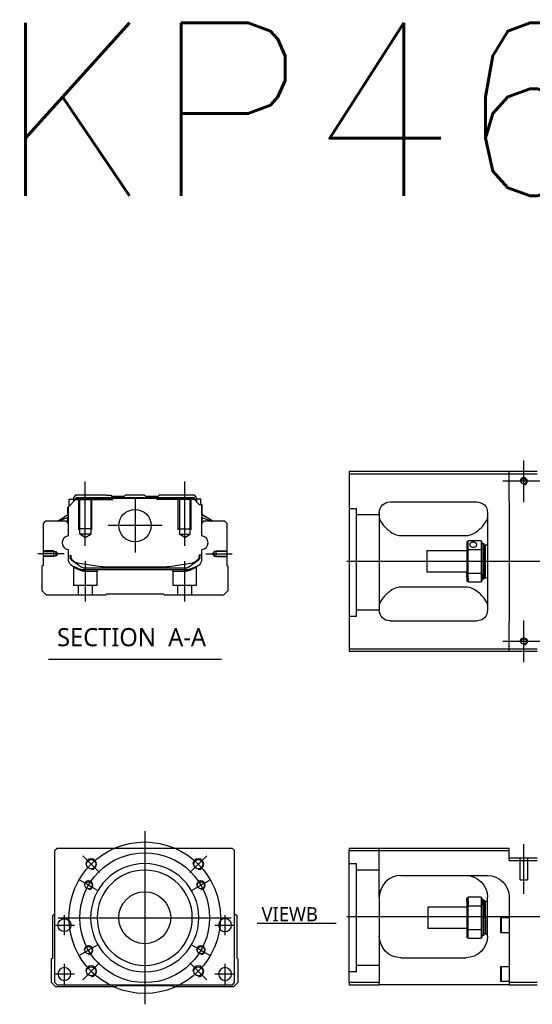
# Model space of a CAD drawing. Header units: millimetres. Extents: x -1108 to 3135, y -1596 to 860.
# Tile 38 of 40: x 651 to 888, y 73 to 528. Entities that reach past the tile are written whole.
import ezdxf
from ezdxf.lldxf.tags import DXFTag

# ---------------------------------------------------------------- set-up
doc = ezdxf.new("R2010")
doc.units = ezdxf.units.MM
doc.layers.get('0').update_dxf_attribs({"linetype": 'CONTINUOUS'})
doc.styles.add('CHN', font='Microsoft JhengHei.ttf')
doc.styles.add('DIM-7', font='SIMPLEX.shx', dxfattribs={"width": 0.7, "bigfont": 'chineset.shx'})
doc.styles.get("Standard").update_dxf_attribs({"font": 'txt.shx', "height": 0.5})
tags = doc.linetypes.add('DASHED', pattern=[25.72, 12.86, -12.86]).pattern_tags.tags
tags[6:7] = [DXFTag(74, 4), DXFTag(75, 0), DXFTag(340, '0'), DXFTag(46, 0.0), DXFTag(50, 0.0), DXFTag(44, 0.0), DXFTag(45, 0.0)]
tags[4:5] = [DXFTag(74, 4), DXFTag(75, 0), DXFTag(340, '0'), DXFTag(46, 0.0), DXFTag(50, 0.0), DXFTag(44, 0.0), DXFTag(45, 0.0)]
doc.dimstyles.new('CNS', dxfattribs={"dimtxt": 3.5, "dimasz": 2.5, "dimexe": 1, "dimexo": 1, "dimgap": 1, "dimtad": 1, "dimdsep": 46, "dimtxsty": 'DIM-7', "dimcen": 0.09, "dimclrd": 4, "dimclre": 4, "dimclrt": 1, "dimadec": 0, "dimazin": 0, "dimtfac": 1, "dimtmove": 0, "dimatfit": 3, "dimfxl": 1, "dimtvp": 0.971429, "dimtolj": 1, "dimarcsym": 0})

msp = doc.modelspace()

# ---------------------------------------------------------------- linework, layer by layer
at = {"ltscale": 0.2}
for p, q in [((884.06, 305.02), (884.06, 324.32)), ((681.42, 284.77), (681.42, 314.6)), ((727.42, 284.77), (727.42, 314.6)), ((893.71, 314.67), (874.41, 314.67)), ((704.42, 306.66), (704.42, 281.71)), ((716.89, 294.18), (691.94, 294.18)), ((671.7, 281.18), (659.55, 281.18)), ((681.47, 259.18), (681.47, 277.68)), ((727.36, 259.18), (727.36, 277.68)), ((737.14, 281.18), (749.28, 281.18)), ((884.06, 231.02), (884.06, 250.32)), ((893.71, 240.67), (874.41, 240.67)), ((884.06, 124.1), (884.06, 146.93)), ((688.03, 133.88), (680.25, 141.65)), ((729.75, 133.88), (737.53, 141.65)), ((688.03, 92.16), (680.25, 84.38)), ((729.75, 92.16), (737.53, 84.38))]:
    msp.add_line(p, q, dxfattribs=at)
at = {"linetype": 'Continuous'}
for p, q in [((877.31, 319.17), (803.31, 319.17)), ((803.31, 319.17), (803.31, 237.17)), ((877.31, 318.17), (877.31, 319.17)), ((890.31, 319.17), (877.31, 319.17)), ((803.31, 318.17), (877.31, 318.17)), ((877.31, 318.17), (890.31, 318.17)), ((877.31, 305.67), (877.31, 318.17)), ((673.54, 302.73), (677.44, 306.63)), ((673.94, 306.33), (675.94, 306.33)), ((673.94, 303.13), (673.94, 306.33)), ((676.94, 308.18), (675.94, 307.18)), ((675.94, 307.18), (675.94, 306.33)), ((675.94, 306.33), (675.94, 305.13)), ((676.44, 306.18), (675.94, 306.18)), ((676.44, 306.27), (677.3, 307.13)), ((676.44, 305.63), (676.44, 306.27)), ((676.67, 306.17), (676.44, 306.27)), ((676.67, 306.17), (677.4, 306.9)), ((676.67, 305.86), (676.67, 306.17)), ((691.12, 308.18), (676.94, 308.18)), ((677.3, 307.13), (731.53, 307.13)), ((677.4, 306.9), (677.3, 307.13)), ((677.4, 306.9), (731.44, 306.9)), ((731.4, 306.63), (677.44, 306.63)), ((691.12, 308.18), (693.22, 308.18)), ((693.22, 308.18), (693.77, 307.63)), ((693.77, 307.63), (694.12, 307.63)), ((699.42, 307.63), (694.12, 307.63)), ((694.12, 307.13), (694.12, 307.63)), ((699.42, 307.63), (699.97, 308.18)), ((708.87, 308.18), (699.97, 308.18)), ((709.42, 307.63), (708.87, 308.18)), ((714.72, 307.63), (709.42, 307.63)), ((714.72, 307.63), (715.07, 307.63)), ((714.72, 307.13), (714.72, 307.63)), ((715.07, 307.63), (715.62, 308.18)), ((715.07, 307.63), (715.62, 308.18)), ((717.72, 308.18), (715.62, 308.18)), ((715.62, 308.18), (715.62, 308.18)), ((731.9, 308.18), (717.72, 308.18)), ((734.1, 303.93), (731.4, 306.63)), ((731.44, 306.9), (731.53, 307.13)), ((732.17, 306.17), (731.44, 306.9)), ((732.4, 306.27), (731.53, 307.13)), ((732.9, 307.18), (731.9, 308.18)), ((732.17, 306.17), (732.4, 306.27)), ((732.17, 305.86), (732.17, 306.17)), ((732.4, 305.63), (732.4, 306.27)), ((732.9, 306.18), (732.4, 306.18)), ((732.9, 306.33), (732.9, 307.18)), ((734.9, 306.33), (732.9, 306.33)), ((732.9, 306.33), (732.9, 305.13)), ((734.9, 303.93), (734.9, 306.33)), ((734.9, 306.33), (734.9, 306.33)), ((822.31, 305.17), (862.31, 305.17)), ((877.31, 305.67), (877.31, 249.67)), ((673.44, 299.22), (673.44, 302.63)), ((673.54, 299.28), (673.54, 302.73)), ((673.59, 302.78), (673.59, 296.68)), ((734.1, 303.93), (735.25, 303.93)), ((735.25, 303.93), (735.25, 296.68)), ((735.25, 303.93), (735.3, 303.93)), ((735.3, 299.28), (735.3, 303.93)), ((735.3, 303.93), (735.4, 303.93)), ((735.4, 299.22), (735.4, 303.93)), ((662.92, 296.18), (661.92, 295.18)), ((672.74, 296.18), (662.92, 296.18)), ((668.53, 296.18), (673.59, 299.32)), ((673.59, 297.98), (669.08, 296.18)), ((673.74, 295.18), (672.74, 296.18)), ((673.44, 295.48), (673.44, 297.92)), ((673.54, 295.38), (673.54, 297.96)), ((736.1, 296.18), (735.1, 295.18)), ((740.31, 296.18), (735.25, 299.32)), ((735.25, 297.98), (739.76, 296.18)), ((735.3, 295.38), (735.3, 297.96)), ((740.31, 296.18), (735.4, 299.22)), ((735.4, 295.48), (735.4, 297.92)), ((745.92, 296.18), (736.1, 296.18)), ((746.92, 295.18), (745.92, 296.18)), ((817.31, 300.17), (817.31, 255.17)), ((867.31, 300.17), (867.31, 255.17)), ((661.92, 295.18), (661.92, 275.73)), ((673.74, 289.86), (673.74, 295.18)), ((735.1, 295.18), (735.1, 289.86)), ((746.92, 275.73), (746.92, 295.18)), ((827.31, 289.57), (857.31, 289.57)), ((857.81, 286.67), (857.81, 283.07)), ((864.31, 287.17), (858.31, 287.17)), ((858.31, 283.21), (858.31, 287.17)), ((864.31, 287.17), (864.31, 283.21)), ((864.81, 283.07), (864.81, 286.67)), ((673.74, 278.25), (673.74, 282.64)), ((735.1, 282.64), (735.1, 278.25)), ((839.31, 282.67), (857.81, 282.67)), ((839.31, 282.67), (839.31, 272.67)), ((857.81, 283.07), (857.81, 272.26)), ((858.31, 272.12), (858.31, 283.21)), ((858.31, 283.21), (864.31, 283.21)), ((864.31, 283.21), (864.31, 272.12)), ((864.81, 285.92), (865.51, 285.92)), ((864.81, 272.26), (864.81, 283.07)), ((865.51, 285.92), (865.81, 285.62)), ((865.51, 285.92), (865.51, 271.83)), ((865.81, 272.04), (865.81, 285.62)), ((865.81, 284.82), (866.31, 285.32)), ((866.31, 285.32), (867.31, 285.32)), ((866.31, 270.02), (866.31, 285.32)), ((674.44, 280.53), (674.44, 279.45)), ((674.74, 280.53), (674.74, 279.48)), ((675.12, 278.18), (675.05, 278.23)), ((679.54, 274.97), (675.12, 278.18)), ((733.71, 278.18), (729.29, 274.97)), ((733.78, 278.23), (733.71, 278.18)), ((735.1, 280.53), (734.1, 280.53)), ((734.1, 280.53), (734.1, 279.48)), ((734.4, 279.45), (734.4, 280.53)), ((661.92, 275.73), (661.42, 275.23)), ((661.42, 275.23), (661.42, 264.18)), ((677.81, 277.05), (688.72, 275.31)), ((680.42, 274.68), (728.41, 274.68)), ((727.91, 273.68), (680.93, 273.68)), ((690.37, 275.18), (718.47, 275.18)), ((720.12, 275.31), (731.03, 277.05)), ((733.24, 275.48), (729.81, 274.06)), ((747.42, 275.23), (746.92, 275.73)), ((747.42, 264.18), (747.42, 275.23)), ((857.81, 272.67), (839.31, 272.67)), ((857.81, 270.24), (857.81, 272.26)), ((857.81, 270.24), (857.81, 268.67)), ((864.31, 272.12), (858.31, 272.12)), ((858.31, 269.89), (858.31, 272.12)), ((858.31, 269.89), (858.31, 268.17)), ((864.31, 272.12), (864.31, 269.89)), ((864.31, 269.89), (864.31, 268.17)), ((864.81, 268.67), (864.81, 272.26)), ((865.51, 269.42), (864.81, 269.42)), ((865.51, 269.42), (865.51, 271.83)), ((865.81, 269.72), (865.51, 269.42)), ((865.81, 272.04), (865.81, 269.72)), ((865.81, 270.52), (866.31, 270.02)), ((866.31, 270.02), (867.31, 270.02)), ((661.42, 264.18), (663.42, 262.18)), ((745.42, 262.18), (747.42, 264.18)), ((857.31, 265.76), (827.31, 265.76)), ((858.31, 268.17), (864.31, 268.17)), ((663.42, 262.18), (690.92, 262.18)), ((690.92, 262.18), (691.42, 262.68)), ((691.42, 262.68), (717.42, 262.68)), ((717.42, 262.68), (717.92, 262.18)), ((717.92, 262.18), (745.42, 262.18)), ((822.31, 250.17), (862.31, 250.17)), ((877.31, 237.17), (877.31, 249.67)), ((803.31, 237.17), (803.31, 236.17)), ((877.31, 237.17), (803.31, 237.17)), ((877.31, 236.17), (877.31, 237.17)), ((890.31, 237.17), (877.31, 237.17)), ((803.31, 236.17), (877.31, 236.17)), ((877.31, 236.17), (890.31, 236.17)), ((668.39, 145.02), (667.39, 144.02)), ((667.39, 83.02), (667.39, 144.02)), ((736.89, 145.02), (668.39, 145.02)), ((749.39, 145.02), (736.89, 145.02)), ((750.39, 144.02), (749.39, 145.02)), ((750.39, 83.02), (750.39, 144.02)), ((803.31, 145.02), (803.31, 144.02)), ((877.31, 145.02), (803.31, 145.02)), ((803.31, 144.02), (877.31, 144.02)), ((803.31, 83.02), (803.31, 144.02)), ((877.31, 144.02), (877.31, 145.02)), ((877.31, 139.52), (877.31, 144.02)), ((890.31, 140.52), (877.31, 140.52)), ((877.31, 139.52), (890.31, 139.52)), ((827.31, 132.52), (867.31, 132.52)), ((817.31, 122.52), (817.31, 83.02)), ((857.81, 120.44), (857.81, 122.02)), ((857.81, 120.44), (857.81, 118.42)), ((857.81, 118.42), (857.81, 107.61)), ((864.31, 122.52), (858.31, 122.52)), ((858.31, 120.79), (858.31, 122.52)), ((858.31, 120.79), (858.31, 118.56)), ((858.31, 107.47), (858.31, 118.56)), ((858.31, 118.56), (864.31, 118.56)), ((864.31, 122.52), (864.31, 120.79)), ((864.31, 120.79), (864.31, 118.56)), ((864.31, 118.56), (864.31, 107.47)), ((864.81, 118.42), (864.81, 122.02)), ((864.81, 121.27), (865.51, 121.27)), ((864.81, 107.61), (864.81, 118.42)), ((865.51, 121.27), (865.81, 120.97)), ((865.51, 118.85), (865.51, 121.27)), ((865.51, 118.85), (865.51, 104.77)), ((865.81, 120.97), (865.81, 118.64)), ((865.81, 120.17), (866.31, 120.67)), ((865.81, 105.07), (865.81, 118.64)), ((866.31, 120.67), (867.31, 120.67)), ((866.31, 113.02), (866.31, 120.67)), ((867.31, 104.52), (867.31, 122.52)), ((877.31, 122.52), (877.31, 83.02)), ((666.39, 114.02), (667.39, 115.02)), ((666.39, 94.56), (666.39, 114.02)), ((750.39, 115.02), (751.39, 114.02)), ((751.39, 114.02), (751.39, 94.56)), ((839.81, 118.02), (857.81, 118.02)), ((839.81, 113.02), (839.81, 118.02)), ((839.81, 108.02), (839.81, 113.02)), ((866.31, 113.02), (866.31, 105.37)), ((873.31, 112.83), (873.56, 113.08)), ((873.31, 112.83), (873.31, 109.58)), ((873.31, 109.58), (873.31, 106.33)), ((873.56, 113.08), (877.31, 113.08)), ((873.56, 113.08), (873.56, 109.58)), ((873.56, 109.58), (873.56, 106.08)), ((857.81, 108.02), (839.81, 108.02)), ((857.81, 107.61), (857.81, 104.02)), ((858.31, 103.52), (858.31, 107.47)), ((864.31, 107.47), (858.31, 107.47)), ((864.31, 107.47), (864.31, 103.52)), ((864.81, 104.02), (864.81, 107.61)), ((865.51, 104.77), (864.81, 104.77)), ((865.81, 105.07), (865.51, 104.77)), ((866.31, 105.37), (865.81, 105.87)), ((867.31, 105.37), (866.31, 105.37)), ((873.56, 106.08), (873.31, 106.33)), ((877.31, 106.08), (873.56, 106.08)), ((858.31, 103.52), (864.31, 103.52)), ((665.89, 94.07), (666.39, 94.56)), ((665.89, 83.02), (665.89, 94.07)), ((751.39, 94.56), (751.89, 94.07)), ((751.89, 94.07), (751.89, 83.02)), ((827.31, 94.52), (857.31, 94.52)), ((873.31, 90.27), (873.56, 90.52)), ((873.31, 90.27), (873.31, 87.02)), ((873.31, 87.02), (873.31, 83.77)), ((873.56, 90.52), (877.31, 90.52)), ((873.56, 90.52), (873.56, 87.02)), ((873.56, 87.02), (873.56, 83.52)), ((667.89, 81.02), (665.89, 83.02)), ((667.39, 83.02), (668.39, 82.02)), ((668.39, 82.02), (749.39, 82.02)), ((749.39, 82.02), (750.39, 83.02)), ((751.89, 83.02), (749.89, 81.02)), ((803.31, 83.02), (803.31, 82.02)), ((817.31, 83.02), (803.31, 83.02)), ((803.31, 82.02), (817.31, 82.02)), ((817.31, 82.02), (817.31, 83.02)), ((877.31, 82.02), (817.31, 82.02)), ((873.56, 83.52), (873.31, 83.77)), ((877.31, 83.52), (873.56, 83.52)), ((877.31, 83.02), (877.31, 82.02)), ((890.31, 83.02), (877.31, 83.02)), ((877.31, 82.02), (890.31, 82.02)), ((695.39, 81.02), (667.89, 81.02)), ((695.89, 81.52), (695.39, 81.02)), ((721.89, 81.52), (695.89, 81.52)), ((722.39, 81.02), (721.89, 81.52)), ((749.89, 81.02), (722.39, 81.02))]:
    msp.add_line(p, q, dxfattribs=at)
at = {"linetype": 'DASHED'}
for p, q in [((676.44, 306.18), (694.12, 306.18)), ((693.77, 306.18), (693.77, 307.63)), ((694.12, 306.18), (694.12, 307.13)), ((714.72, 306.18), (714.72, 307.13)), ((732.4, 306.18), (714.72, 306.18)), ((715.07, 306.18), (715.07, 307.63)), ((732.9, 306.18), (732.9, 306.33)), ((734.9, 304.18), (734.9, 304.18)), ((735.46, 299.18), (735.46, 299.18)), ((675.92, 275.01), (675.92, 266.68)), ((680.97, 273.18), (686.92, 273.18)), ((686.92, 273.18), (687.42, 273.68)), ((686.92, 266.68), (686.92, 273.18)), ((721.36, 273.68), (721.86, 273.18)), ((721.86, 273.18), (721.86, 266.68)), ((721.86, 273.18), (727.86, 273.18)), ((732.86, 266.68), (732.86, 274.99)), ((675.92, 266.68), (681.42, 266.68)), ((678.12, 266.68), (678.12, 262.18)), ((681.42, 266.68), (686.92, 266.68)), ((684.72, 262.18), (684.72, 266.68)), ((721.86, 266.68), (732.86, 266.68)), ((724.06, 266.68), (724.06, 262.18)), ((730.66, 262.18), (730.66, 266.68)), ((806.81, 252.15), (803.31, 252.15)), ((882.41, 130.52), (882.41, 140.52)), ((885.71, 140.52), (885.71, 130.52)), ((882.41, 130.52), (885.71, 130.52)), ((806.81, 88.02), (803.31, 88.02))]:
    msp.add_line(p, q, dxfattribs=at)
at = {"linetype": 'DASHED', "ltscale": 0.1}
for p, q in [((678.42, 292.18), (678.42, 306.18)), ((678.92, 290.18), (678.92, 306.18)), ((683.92, 306.18), (683.92, 290.18)), ((684.42, 292.18), (684.42, 306.18)), ((724.42, 292.18), (724.42, 306.18)), ((724.92, 306.18), (724.92, 290.18)), ((729.92, 290.18), (729.92, 306.18)), ((730.42, 292.18), (730.42, 306.18)), ((684.42, 292.63), (678.42, 292.63)), ((724.42, 292.63), (730.42, 292.63)), ((683.92, 290.18), (678.92, 290.18)), ((681.42, 288.74), (678.92, 290.18)), ((681.42, 288.74), (683.92, 290.18)), ((724.92, 290.18), (729.92, 290.18)), ((727.42, 288.74), (724.92, 290.18)), ((727.42, 288.74), (729.92, 290.18)), ((666.92, 282.48), (661.92, 282.48)), ((661.92, 282.26), (667.91, 282.26)), ((666.92, 279.88), (666.92, 282.48)), ((667.91, 282.26), (668.56, 281.18)), ((667.91, 280.11), (667.91, 282.26)), ((740.92, 282.26), (740.28, 281.18)), ((746.92, 282.26), (740.92, 282.26)), ((740.92, 280.11), (740.92, 282.26)), ((741.92, 279.88), (741.92, 282.48)), ((741.92, 282.48), (746.92, 282.48)), ((667.91, 280.11), (661.92, 280.11)), ((666.92, 279.88), (661.92, 279.88)), ((668.56, 281.18), (667.91, 280.11)), ((740.28, 281.18), (740.92, 280.11)), ((740.92, 280.11), (746.92, 280.11)), ((741.92, 279.88), (746.92, 279.88))]:
    msp.add_line(p, q, dxfattribs=at)
at = {"linetype": 'DASHED', "ltscale": 0.3}
for p, q in [((803.31, 302.15), (806.81, 302.15)), ((806.81, 252.15), (806.81, 302.15)), ((817.31, 299.15), (806.81, 299.15)), ((817.31, 255.15), (806.81, 255.15)), ((817.31, 122.51), (817.31, 145.02)), ((803.31, 138.02), (806.81, 138.02)), ((806.81, 88.02), (806.81, 138.02)), ((817.31, 135.02), (806.81, 135.02)), ((817.31, 91.02), (806.81, 91.02))]:
    msp.add_line(p, q, dxfattribs=at)
for p, q in [((1244.31, 277.62), (802.31, 277.67)), ((664.4, 232.55), (744.45, 232.55)), ((802.31, 113.52), (1244.31, 113.52))]:
    msp.add_line(p, q)
at = {"ltscale": 0.3}
for p, q in [((708.89, 153.02), (708.89, 73.02)), ((668.89, 113.02), (748.89, 113.02))]:
    msp.add_line(p, q, dxfattribs=at)
at = {"ltscale": 0.1}
for p, q in [((686.94, 125.69), (678.88, 130.34)), ((730.85, 125.69), (738.9, 130.34)), ((671.78, 104.93), (671.78, 114.23)), ((746.01, 104.93), (746.01, 114.23)), ((667.13, 109.58), (676.43, 109.58)), ((741.36, 109.58), (750.66, 109.58)), ((686.94, 100.34), (678.88, 95.69)), ((730.85, 100.34), (738.9, 95.69)), ((671.78, 82.37), (671.78, 91.67)), ((746.01, 82.37), (746.01, 91.67)), ((667.13, 87.02), (676.43, 87.02)), ((741.36, 87.02), (750.66, 87.02))]:
    msp.add_line(p, q, dxfattribs=at)
for centre in [(884.06, 314.67), (884.06, 240.67)]:
    msp.add_circle(centre, 1.25)
at = {"linetype": 'Continuous'}
for centre, radius in [((704.42, 294.18), 7.47), ((684.14, 137.76), 2.1), ((733.64, 137.76), 2.1), ((682.91, 128.02), 1.65), ((734.87, 128.02), 1.65), ((708.89, 113.02), 12), ((671.78, 109.58), 3), ((682.91, 98.02), 1.65), ((734.87, 98.02), 1.65), ((684.14, 88.27), 2.1), ((733.64, 88.27), 2.1)]:
    msp.add_circle(centre, radius, dxfattribs=at)
at = {"ltscale": 0.3}
for radius in [35, 30]:
    msp.add_circle((708.89, 113.02), radius, dxfattribs=at)
at = {"linetype": 'Continuous', "extrusion": (0, 0, -1)}
for centre, radius in [((-708.89, 113.02), 25), ((-708.89, 113.02), 22), ((-746.01, 109.58), 3), ((-671.78, 87.02), 3), ((-746.01, 87.02), 3)]:
    msp.add_circle(centre, radius, dxfattribs=at)
at = {"linetype": 'Continuous'}
for centre, radius, start, end in [((884.06, 314.67), 1.65, 270, 180), ((673.24, 289.86), 0.5, 285.1919, 0), ((735.6, 289.86), 0.5, 180, 254.8081), ((673.24, 282.64), 0.5, 0, 74.8081), ((735.6, 282.64), 0.5, 105.1919, 180), ((678.44, 281), 4, 202.3316, 260.9414), ((730.4, 281), 4, 337.6678, 353.1681), ((730.4, 281), 3.77, 349.0413, 352.7469), ((690.37, 285.68), 10.5, 260.9414, 270), ((718.47, 285.68), 10.5, 270, 279.0586), ((728.41, 276.18), 1.5, 270, 306.0274), ((827.31, 122.52), 10, 90, 180)]:
    msp.add_arc(centre, radius, start, end, dxfattribs=at)
at = {"linetype": 'Continuous', "extrusion": (-1e-16, 0, -1)}
for centre, radius, start, end in [((-822.31, 300.17), 5, 0, 90), ((-862.31, 300.17), 5, 90, 180), ((-822.31, 255.17), 5, 270, 0), ((-862.31, 255.17), 5, 180, 270), ((-884.06, 240.67), 1.65, 0, 270)]:
    msp.add_arc(centre, radius, start, end, dxfattribs=at)
for centre, radius, start, end in [((673.86, 286.25), 3.17, 98.9371, 261.0629), ((734.98, 286.25), 3.17, 278.9371, 81.0629), ((684.14, 137.76), 2.5, 270, 180), ((733.64, 137.76), 2.5, 270, 180), ((682.91, 128.02), 2, 270, 180), ((734.87, 128.02), 2, 270, 180), ((682.91, 98.02), 2, 270, 180), ((734.87, 98.02), 2, 270, 180), ((684.14, 88.27), 2.5, 270, 180), ((733.64, 88.27), 2.5, 270, 180)]:
    msp.add_arc(centre, radius, start, end)
at = {"linetype": 'Continuous', "extrusion": (0, 0, -1)}
for centre, radius, start, end in [((-676.74, 278.25), 3, 292.4327, 0), ((-675.94, 279.45), 1.5, 306.0274, 0), ((-678.44, 281), 4, 337.6678, 353.1681), ((-678.44, 281), 3.77, 349.0413, 352.7469), ((-730.4, 281), 4, 202.3316, 260.9414), ((-732.1, 278.25), 3, 180, 247.5673), ((-732.9, 279.45), 1.5, 180, 233.9726), ((-680.93, 278.68), 5, 270, 292.4327), ((-680.42, 276.18), 1.5, 270, 306.0274), ((-727.91, 278.68), 5, 247.5673, 270), ((-857.31, 122.52), 10, 90, 180), ((-867.31, 122.52), 10, 90, 180), ((-827.31, 104.52), 10, 270, 0), ((-857.31, 104.52), 10, 180, 270)]:
    msp.add_arc(centre, radius, start, end, dxfattribs=at)
at = {"linetype": 'Continuous'}
for points, degree in [([(673.59, 296.68), (673.59, 296.08)], 1), ([(673.59, 296.08), (673.59, 295.33)], 1), ([(735.25, 296.68), (735.25, 296.08)], 1), ([(735.25, 296.08), (735.25, 295.33)], 1), ([(817.31, 297.96), (817.31, 297.21), (817.78, 296.23), (818.55, 295.17)], 3), ([(857.81, 286.67), (857.97, 286.83), (858.14, 287), (858.31, 287.17)], 3), ([(864.31, 287.17), (864.47, 287), (864.64, 286.83), (864.81, 286.67)], 3), ([(858.31, 283.21), (858.14, 283.17), (857.97, 283.12), (857.81, 283.07)], 3), ([(864.31, 283.21), (864.47, 283.17), (864.64, 283.12), (864.81, 283.07)], 3), ([(858.31, 272.12), (858.14, 272.17), (857.97, 272.21), (857.81, 272.26)], 3), ([(858.31, 268.17), (858.14, 268.33), (857.97, 268.5), (857.81, 268.67)], 3), ([(864.31, 272.12), (864.47, 272.17), (864.64, 272.21), (864.81, 272.26)], 3), ([(864.81, 268.67), (864.64, 268.5), (864.47, 268.33), (864.31, 268.17)], 3), ([(818.55, 260.17), (817.78, 259.09), (817.31, 258.12), (817.31, 257.37)], 3), ([(867.31, 257.37), (867.31, 258.13), (866.84, 259.09), (866.06, 260.17)], 3), ([(822.31, 131.18), (822.28, 131.16), (822.25, 131.14), (822.22, 131.12)], 3), ([(858.31, 122.52), (858.14, 122.35), (857.97, 122.18), (857.81, 122.02)], 3), ([(858.31, 118.56), (858.14, 118.52), (857.97, 118.47), (857.81, 118.42)], 3), ([(864.31, 122.52), (864.47, 122.35), (864.64, 122.18), (864.81, 122.02)], 3), ([(864.81, 118.42), (864.64, 118.47), (864.47, 118.52), (864.31, 118.56)], 3), ([(858.31, 107.47), (858.14, 107.52), (857.97, 107.56), (857.81, 107.61)], 3), ([(864.81, 107.61), (864.64, 107.56), (864.47, 107.52), (864.31, 107.47)], 3), ([(857.81, 104.02), (857.97, 103.85), (858.14, 103.68), (858.31, 103.52)], 3), ([(864.81, 104.02), (864.64, 103.85), (864.47, 103.68), (864.31, 103.52)], 3)]:
    msp.add_open_spline(points, degree=degree, dxfattribs=at)
for points, knots in [([(857.31, 289.57), (858.83, 289.57), (860.24, 290.13), (862.65, 291.59), (863.64, 292.45), (866.2, 295.07), (867.31, 296.79), (867.31, 297.96)], [0, 0, 0, 0, 0.25, 0.25, 0.5, 0.5, 1, 1, 1, 1]), ([(818.55, 295.17), (819.38, 294.03), (820.51, 292.8), (823.39, 290.59), (825.24, 289.57), (827.31, 289.57)], [0, 0, 0, 0, 0.5, 0.5, 1, 1, 1, 1]), ([(862.36, 285.44), (862.36, 285.57), (862.33, 285.7), (862.21, 285.94), (862.11, 286.04), (861.89, 286.23), (861.75, 286.31), (861.43, 286.43), (861.26, 286.47), (860.9, 286.52), (860.71, 286.53), (860.34, 286.5), (860.16, 286.47), (859.83, 286.38), (859.68, 286.31), (859.42, 286.15), (859.31, 286.05), (859.14, 285.83), (859.09, 285.71), (859.06, 285.53), (859.06, 285.49), (859.06, 285.44)], [0, 0, 0, 0, 0.106605, 0.106605, 0.21316, 0.21316, 0.320465, 0.320465, 0.42832, 0.42832, 0.535356, 0.535356, 0.641477, 0.641477, 0.748016, 0.748016, 0.855648, 0.855648, 0.963354, 0.963354, 1, 1, 1, 1]), ([(859.06, 285.44), (859.06, 285.31), (859.09, 285.18), (859.21, 284.92), (859.3, 284.8), (859.53, 284.57), (859.67, 284.47), (859.98, 284.32), (860.16, 284.26), (860.52, 284.19), (860.71, 284.18), (861.07, 284.21), (861.25, 284.26), (861.58, 284.38), (861.74, 284.47), (862, 284.67), (862.11, 284.79), (862.27, 285.04), (862.32, 285.18), (862.35, 285.35), (862.36, 285.4), (862.36, 285.44)], [0, 0, 0, 0, 0.106605, 0.106605, 0.21316, 0.21316, 0.320465, 0.320465, 0.42832, 0.42832, 0.535356, 0.535356, 0.641477, 0.641477, 0.748016, 0.748016, 0.855648, 0.855648, 0.963354, 0.963354, 1, 1, 1, 1]), ([(827.31, 265.76), (825.24, 265.76), (823.39, 264.74), (820.52, 262.54), (819.38, 261.3), (818.55, 260.17)], [0, 0, 0, 0, 0.5, 0.5, 1, 1, 1, 1]), ([(866.06, 260.17), (865.24, 261.3), (864.11, 262.53), (861.22, 264.74), (859.37, 265.76), (857.31, 265.76)], [0, 0, 0, 0, 0.5, 0.5, 1, 1, 1, 1]), ([(817.87, 125.83), (817.78, 125.57), (817.65, 125.13), (817.55, 124.69), (817.51, 124.51)], [0, 0, 0, 0, 0.596588, 1, 1, 1, 1])]:
    msp.add_open_spline(points, degree=3, knots=knots, dxfattribs=at)
at = {"linetype": 'DASHED'}
for points, degree in [([(675.61, 275.47), (675.92, 275.01)], 1), ([(679.05, 273.6), (679.02, 274.06)], 1), ([(680.93, 273.68), (680.97, 273.18)], 1), ([(727.91, 273.68), (727.89, 273.52), (727.88, 273.35), (727.86, 273.18)], 3), ([(729.81, 274.06), (729.79, 273.6)], 1), ([(732.86, 274.99), (733.17, 275.45)], 1)]:
    msp.add_open_spline(points, degree=degree, dxfattribs=at)
for points, degree, knots in [([(675.61, 275.47), (675.61, 275.47), (676.53, 275.09), (677.46, 274.71), (679.02, 274.06)], 2, [0, 0, 0, 0.5, 0.5, 1, 1, 1]), ([(675.92, 275.01), (675.92, 275.01), (675.92, 275.01), (676.39, 274.8), (677.7, 274.2), (678.58, 273.81), (679.05, 273.6)], 3, [0, 0, 0, 0, 0.000815, 0.486557, 0.726811, 1, 1, 1, 1]), ([(679.05, 273.6), (679.35, 273.48), (679.95, 273.24), (680.64, 273.2), (680.97, 273.18)], 3, [0, 0, 0, 0, 0.515943, 1, 1, 1, 1]), ([(727.86, 273.18), (728.19, 273.2), (728.88, 273.24), (729.48, 273.48), (729.79, 273.6)], 3, [0, 0, 0, 0, 0.484584, 1, 1, 1, 1]), ([(729.79, 273.6), (730.1, 273.74), (730.71, 274.01), (731.46, 274.35), (732.46, 274.8), (732.86, 274.99), (732.86, 274.99)], 3, [0, 0, 0, 0, 0.185898, 0.357233, 0.514425, 1, 1, 1, 1])]:
    msp.add_open_spline(points, degree=degree, knots=knots, dxfattribs=at)

# ---------------------------------------------------------------- texts
at = {"insert": (640.09, 526.5), "char_height": 80, "attachment_point": 1}
msp.add_mtext('KP46-N-C02-D', dxfattribs=at)
at = {"style": 'CHN'}
for s, insert, char_height, attachment_point in [('SECTION  A-A ', (668.37, 242.58), 8.4, 4), ('VIEWB', (788.92, 111.4), 6.5, 9)]:
    msp.add_mtext(s, dxfattribs=dict(at, insert=insert, char_height=char_height, attachment_point=attachment_point))

# ---------------------------------------------------------------- leaders
at = {"annotation_type": 0, "has_hookline": 1, "hookline_direction": 1}
msp.add_leader([(797.36, 110.4), (762.91, 110.4)], dimstyle='CNS', override={"dimtxt": 6.5, "dimtxsty": 'CHN'}, dxfattribs=at)

doc.saveas('drawing.dxf')
